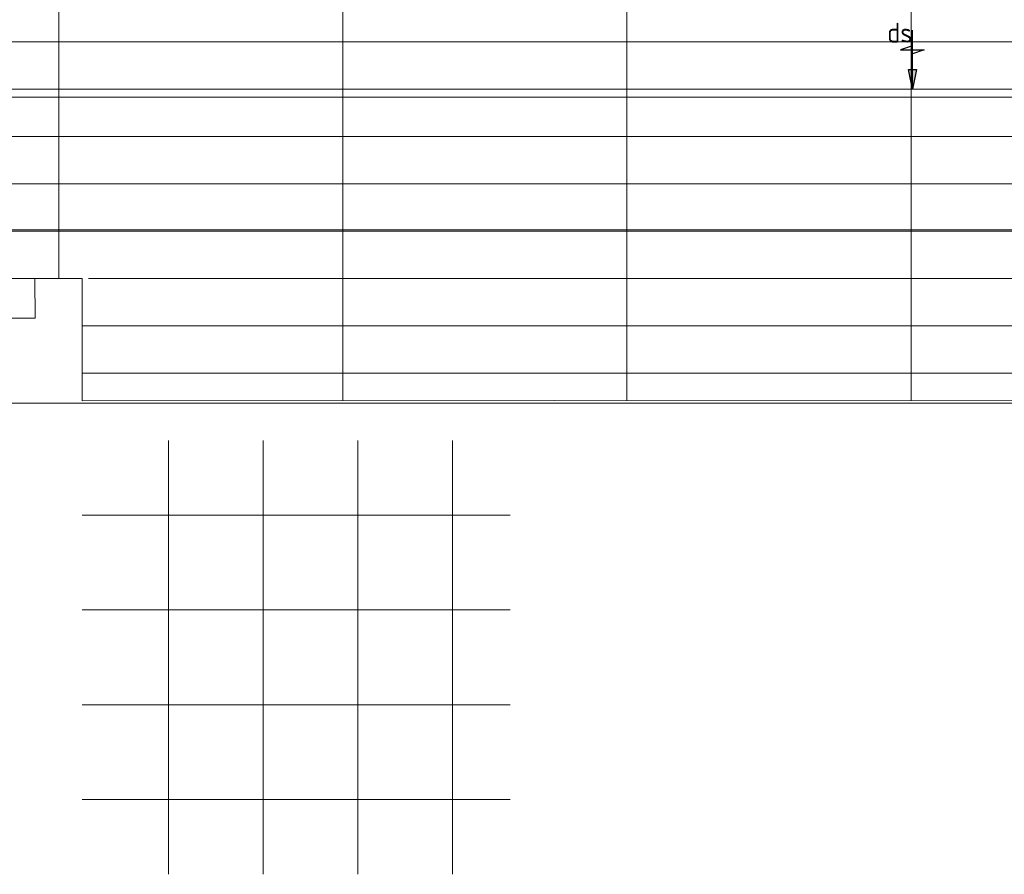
# Model space of a CAD drawing. Header units: millimetres. Extents: x -72425 to 38660, y 7096 to 51783.
# Tile 38 of 54: x -36047 to -29809, y 40613 to 46029. Entities that reach past the tile are written whole.
import ezdxf

# ---------------------------------------------------------------- set-up
doc = ezdxf.new("R2010")
doc.units = ezdxf.units.MM
doc.header["$LTSCALE"] = 50
doc.layers.add('WL570---_BESTAAND-MAATVOERING', color=161, linetype='Continuous', lineweight=0)
doc.layers.add('WL570---_RETOUR', color=100, linetype='Continuous')
doc.layers.add('WM570---_TOEVOER', color=2, linetype='Continuous')
doc.styles.add('BURO-025', font='ISO96.shx', dxfattribs={"height": 125})

# ---------------------------------------------------------------- blocks, each defined once
blk = doc.blocks.new('A$C33D74301')
at = {"color": 8, "linetype": 'Continuous', "lineweight": 13}
for p, q in [((-32400, 6450), (-32400, 225)), ((-32400, 6450), (-32400, 225)), ((-30600, 6450), (-30600, -550)), ((-30600, 6450), (-30600, -550)), ((-28800, 6450), (-28800, -550)), ((-28800, 6450), (-28800, -550)), ((-27000, 6450), (-27000, -550)), ((-27000, 6450), (-27000, -550)), ((-68325, 1725), (-7400, 1725)), ((-68325, 1425), (-7400, 1425)), ((-56649.8, 1375), (-25252, 1375)), ((-68325, 1125), (0, 1125)), ((-68325, 825), (0, 825)), ((-68325, 525), (0, 525)), ((-68325, 225), (-32550.2, 225)), ((-32250.2, 225), (-32550.2, 225)), ((-32550.2, 225), (-32550, -24.8)), ((-32250.2, -550), (-32250.2, 225)), ((0, 225), (-32210.5, 225)), ((-32550, -24.8), (-68324.7, -62.2)), ((-25200, -75), (-32250.2, -75)), ((-25200, -375), (-32250.2, -375)), ((-25252, -545.1), (-32250.2, -550)), ((-31704.2, -3550), (-31704.2, -800)), ((-31104.2, -3550), (-31104.2, -800)), ((-30504.2, -3550), (-30504.2, -800)), ((-29904.2, -3550), (-29904.2, -800)), ((-32250.2, -1275), (-29540, -1275)), ((-32250.2, -1875), (-29540, -1875)), ((-32250.2, -2475), (-29540, -2475)), ((-32250.2, -3075), (-29540, -3075))]:
    blk.add_line(p, q, dxfattribs=at)
blk = doc.blocks.new('LU-PIJL6')
at = {"color": 0, "linetype": 'Continuous'}
for p, q in [((-5, -1.5), (-5, 1.5)), ((-5, 1.5), (-4.5, 0)), ((0, 0), (-7.5, 0)), ((-5.5, 0), (-5, -1.5)), ((-2.5, -0.5), (-2.5, 0.5)), ((-2.5, 0.5), (0, 0)), ((0, 0), (-2.5, -0.5))]:
    blk.add_line(p, q, dxfattribs=at)
blk.add_solid([(-2.5, 0.5), (-2.5, -0.5), (0, 0)], dxfattribs=at)

msp = doc.modelspace()

# ---------------------------------------------------------------- block references
at = {"layer": 'WM570---_TOEVOER'}
msp.add_blockref('A$C33D74301', (-3400.3, 44163.1), dxfattribs=at)

# ---------------------------------------------------------------- next in the draw order: linework, layer by layer
at = {"layer": 'WL570---_BESTAAND-MAATVOERING'}
for p, q in [((-54023.9, 44698), (-3084.7, 44698)), ((-54023.9, 43598), (-3084.7, 43598))]:
    msp.add_line(p, q, dxfattribs=at)

# ---------------------------------------------------------------- next in the draw order: block references
at = {"layer": 'WL570---_RETOUR', "xscale": 50, "yscale": 50, "zscale": 50, "rotation": 270}
msp.add_blockref('LU-PIJL6', (-30391, 45588), dxfattribs=at)

# ---------------------------------------------------------------- next in the draw order: texts
at = {"layer": 'WM570---_TOEVOER', "lineweight": 0, "style": 'BURO-025'}
msp.add_text('ds', height=125, dxfattribs=at).set_placement((-30550.9, 45884))

doc.saveas('drawing.dxf')
